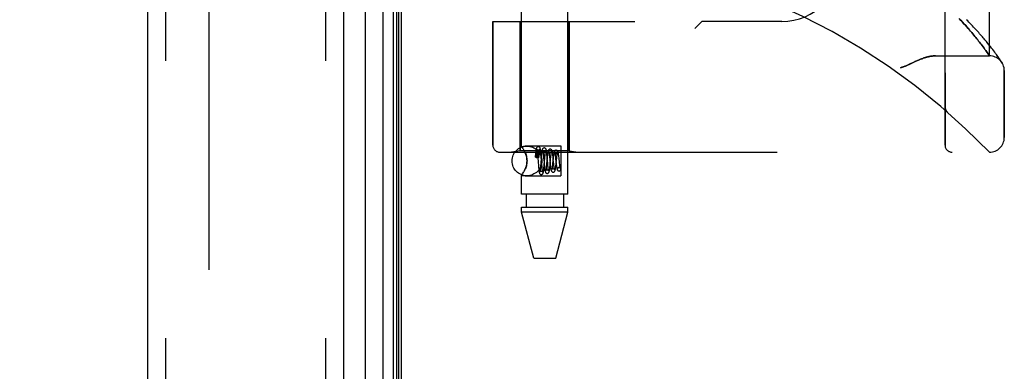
# Model space of a CAD drawing. Header units: inches. Extents: x 0 to 212, y 0 to 138.
# Tile 253 of 256: x 109.89 to 114.04, y 74.42 to 75.9. Entities that reach past the tile are written whole.
import ezdxf

# ---------------------------------------------------------------- set-up
doc = ezdxf.new("R2010")
doc.units = ezdxf.units.IN
doc.header["$LTSCALE"] = 11.6875
doc.header["$MEASUREMENT"] = 0
doc.linetypes.add('HIDDEN', pattern=[0.2, 0.1, -0.1])
doc.layers.get('0').update_dxf_attribs({"linetype": 'CONTINUOUS'})
for name, color, linetype in [('DEFAULT_2', 8, 'HIDDEN'), ('DIMENSIONS', 7, 'CONTINUOUS'), ('LEFTHAND_DOOR_ASSEMBLY', 7, 'CONTINUOUS'), ('RIGHTHAND_DOOR_ASSEMBLY', 7, 'CONTINUOUS')]:
    doc.layers.add(name, color=color, linetype=linetype)
doc.styles.get("Standard").update_dxf_attribs({"font": 'arial.ttf'})
doc.dimstyles.new('DIMSTYLE_1', dxfattribs={"dimtxt": 0.9375, "dimasz": 1.25, "dimexe": 0.09, "dimexo": 0.07, "dimgap": 0.0375, "dimtad": 0, "dimtih": 1, "dimtoh": 1, "dimzin": 4, "dimdsep": 46, "dimtxsty": 'Standard', "dimblk": '_FILLED', "dimblk1": '_FILLED', "dimblk2": '_FILLED', "dimcen": 0.09, "dimadec": 3, "dimazin": 1, "dimtfac": 1, "dimtdec": 3, "dimtofl": 0, "dimtmove": 0, "dimatfit": 3, "dimldrblk": '_FILLED', "dimfxl": 0, "dimtolj": 1, "dimtzin": 4, "dimarcsym": 0})

# ---------------------------------------------------------------- blocks, each defined once
blk = doc.blocks.new('_FILLED')
at = {"color": 0, "linetype": 'ByBlock'}
blk.add_solid([(0, 0), (-1, 0.2), (-1, -0.2)], dxfattribs=at)
blk = doc.blocks.new('*D12')
at = {"layer": 'DIMENSIONS', "color": 2, "linetype": 'Continuous'}
for p, q in [((110.7307, 98.3208), (106.2544, 98.3208)), ((107.3794, 98.3208), (107.3794, 69.2583)), ((107.3794, 38.3208), (107.3794, 67.3833)), ((110.7417, 38.3208), (106.2544, 38.3208))]:
    blk.add_line(p, q, dxfattribs=at)
at = {"layer": 'DIMENSIONS', "color": 2, "linetype": 'Continuous', "xscale": 1.25, "yscale": 1.25, "zscale": 1.25}
for p, rotation in [((107.3794, 98.3208), 90), ((107.3794, 38.3208), 270)]:
    blk.add_blockref('_FILLED', p, dxfattribs=dict(at, rotation=rotation))
at = {"layer": 'DIMENSIONS', "color": 2, "linetype": 'Continuous', "insert": (107.3794, 68.7896), "char_height": 0.9375, "width": 3.276022, "attachment_point": 2, "line_spacing_factor": 0.9}
blk.add_mtext('60.00', dxfattribs=at)

msp = doc.modelspace()

# ---------------------------------------------------------------- linework, layer by layer
at = {"color": 3, "linetype": 'Continuous'}
msp.add_line((111.5017, 38.4248), (111.5017, 98.2168), dxfattribs=at)
at = {"layer": 'DEFAULT_2', "color": 8, "linetype": 'HIDDEN'}
msp.add_line((110.6892, 97.0552), (110.6892, 39.5864), dxfattribs=at)
at = {"layer": 'LEFTHAND_DOOR_ASSEMBLY', "color": 8, "linetype": 'HIDDEN'}
for p, q in [((110.5067, 97.9358), (110.5067, 38.7058)), ((111.1817, 97.9358), (111.1817, 38.7058)), ((113.7932, 75.3746), (113.7932, 78.0171)), ((113.9807, 75.7508), (113.9807, 77.6408)), ((112.4557, 77.4958), (112.4557, 75.8958)), ((112.7682, 77.4958), (112.7682, 75.8958)), ((111.887, 75.8958), (111.887, 75.3746)), ((111.887, 75.8958), (112.4857, 75.8958)), ((112.0027, 75.8958), (112.0027, 75.3498)), ((112.2087, 75.8958), (112.2087, 75.3498)), ((112.7682, 75.8958), (112.7382, 75.8658)), ((113.1057, 75.8958), (112.7682, 75.8958)), ((113.86, 75.9003), (113.8531, 75.9077)), ((113.8667, 75.8932), (113.86, 75.9003)), ((113.873, 75.8862), (113.8667, 75.8932)), ((113.8791, 75.8795), (113.873, 75.8862)), ((113.8849, 75.873), (113.8791, 75.8795)), ((113.8905, 75.8667), (113.8849, 75.873)), ((113.8958, 75.8606), (113.8905, 75.8667)), ((113.9009, 75.8546), (113.8958, 75.8606)), ((113.9058, 75.8489), (113.9009, 75.8546)), ((113.9105, 75.8433), (113.9058, 75.8489)), ((113.915, 75.8379), (113.9105, 75.8433)), ((113.9193, 75.8326), (113.915, 75.8379)), ((113.9235, 75.8276), (113.9193, 75.8326)), ((113.9275, 75.8226), (113.9235, 75.8276)), ((113.9313, 75.8178), (113.9275, 75.8226)), ((113.9349, 75.8132), (113.9313, 75.8178)), ((113.9384, 75.8087), (113.9349, 75.8132)), ((113.9418, 75.8044), (113.9384, 75.8087)), ((113.945, 75.8002), (113.9418, 75.8044)), ((113.9497, 75.7941), (113.945, 75.8002)), ((113.9676, 75.8108), (113.9611, 75.8186)), ((113.9737, 75.8034), (113.9676, 75.8108)), ((113.9794, 75.7964), (113.9737, 75.8034)), ((113.9847, 75.7896), (113.9794, 75.7964)), ((113.954, 75.7884), (113.9497, 75.7941)), ((113.958, 75.7829), (113.954, 75.7884)), ((113.9617, 75.7778), (113.958, 75.7829)), ((113.9652, 75.773), (113.9617, 75.7778)), ((113.9684, 75.7685), (113.9652, 75.773)), ((113.9713, 75.7644), (113.9684, 75.7685)), ((113.9746, 75.7597), (113.9713, 75.7644)), ((113.9772, 75.7559), (113.9746, 75.7597)), ((113.9897, 75.7833), (113.9847, 75.7896)), ((113.9943, 75.7772), (113.9897, 75.7833)), ((113.9986, 75.7716), (113.9943, 75.7772)), ((114.0026, 75.7662), (113.9986, 75.7716)), ((114.0063, 75.7612), (114.0026, 75.7662)), ((114.0097, 75.7566), (114.0063, 75.7612)), ((114.0128, 75.7522), (114.0097, 75.7566)), ((113.7527, 75.7508), (113.9807, 75.7508)), ((114.0156, 75.7482), (114.0128, 75.7522)), ((114.0182, 75.7445), (114.0156, 75.7482)), ((114.0206, 75.7411), (114.0182, 75.7445)), ((114.0227, 75.738), (114.0206, 75.7411)), ((114.0255, 75.734), (114.0227, 75.738)), ((114.0278, 75.7305), (114.0255, 75.734)), ((114.0302, 75.7269), (114.0278, 75.7305)), ((114.0321, 75.7239), (114.0302, 75.7269)), ((114.0432, 75.4071), (114.0432, 75.6883)), ((113.7932, 75.5359), (113.7932, 75.5313)), ((113.8033, 75.5134), (113.8035, 75.5132)), ((111.917, 75.3446), (113.9807, 75.3446)), ((112.0027, 75.3498), (111.9652, 75.3446)), ((112.2087, 75.3498), (112.0027, 75.3498)), ((112.2087, 75.3498), (112.2462, 75.3446))]:
    msp.add_line(p, q, dxfattribs=at)
for points in [[(113.9611, 75.8186), (113.9577, 75.8226), (113.9543, 75.8267), (113.9507, 75.8309), (113.947, 75.8352), (113.9432, 75.8396), (113.9393, 75.844), (113.9353, 75.8485), (113.9311, 75.8531), (113.9269, 75.8578), (113.9226, 75.8625), (113.9181, 75.8674), (113.9135, 75.8723), (113.9089, 75.8773), (113.9041, 75.8823), (113.8992, 75.8875), (113.8942, 75.8927), (113.889, 75.8979), (113.8838, 75.9032)], [(113.9807, 75.7508), (113.9807, 75.7508), (113.9772, 75.7559)], [(113.6459, 75.7167), (113.642, 75.7149), (113.6384, 75.7133), (113.635, 75.7117), (113.6318, 75.7103), (113.6288, 75.7091), (113.626, 75.7079), (113.6233, 75.7068), (113.6209, 75.7059), (113.6185, 75.705), (113.6163, 75.7042), (113.6141, 75.7034), (113.6119, 75.7027), (113.6098, 75.702), (113.6078, 75.7014), (113.6057, 75.7008)], [(113.7527, 75.7508), (113.7511, 75.7508), (113.7495, 75.7507), (113.7479, 75.7507), (113.7462, 75.7506), (113.7445, 75.7505), (113.7427, 75.7503), (113.741, 75.7501), (113.7392, 75.7499), (113.7373, 75.7497), (113.7354, 75.7494), (113.7335, 75.7491), (113.7316, 75.7488), (113.7296, 75.7484), (113.7275, 75.748), (113.7254, 75.7476), (113.7233, 75.7471), (113.7211, 75.7466), (113.7189, 75.746), (113.7166, 75.7454), (113.7143, 75.7447), (113.7119, 75.744), (113.7095, 75.7433), (113.707, 75.7425), (113.7045, 75.7417), (113.7018, 75.7408), (113.6992, 75.7398), (113.6964, 75.7388), (113.6935, 75.7377), (113.6906, 75.7366), (113.6876, 75.7354), (113.6844, 75.7341), (113.6812, 75.7328), (113.6778, 75.7313), (113.6744, 75.7298), (113.6707, 75.7282), (113.6669, 75.7265), (113.6629, 75.7246), (113.6459, 75.7167)], [(114.0332, 75.7223), (114.0331, 75.7223), (114.0321, 75.7239)], [(113.7932, 75.5356), (113.7932, 75.5352), (113.7932, 75.5346), (113.7933, 75.534), (113.7933, 75.5334), (113.7934, 75.5328), (113.7934, 75.5322), (113.7935, 75.5315), (113.7936, 75.5309), (113.7937, 75.5303), (113.7938, 75.5297), (113.794, 75.5291), (113.7941, 75.5285), (113.7943, 75.5279), (113.7944, 75.5274), (113.7946, 75.5268), (113.7948, 75.5262), (113.795, 75.5256), (113.7952, 75.5251)], [(113.7952, 75.5251), (113.7954, 75.5245), (113.7957, 75.5239), (113.7959, 75.5233), (113.7962, 75.5228), (113.7965, 75.5222), (113.7968, 75.5217), (113.7971, 75.5211), (113.7974, 75.5206), (113.7977, 75.5201), (113.798, 75.5196), (113.7984, 75.519), (113.7987, 75.5185), (113.7991, 75.5181), (113.7994, 75.5176)], [(113.8035, 75.5132), (113.8033, 75.5134), (113.803, 75.5136), (113.8028, 75.5138), (113.8026, 75.5141), (113.8024, 75.5143), (113.8022, 75.5145), (113.8019, 75.5147), (113.8017, 75.5149), (113.8015, 75.5151), (113.8013, 75.5153), (113.8011, 75.5156), (113.8009, 75.5158), (113.8007, 75.516), (113.8005, 75.5162), (113.8003, 75.5164), (113.8002, 75.5167), (113.8, 75.5169), (113.7998, 75.5171), (113.7996, 75.5173), (113.7994, 75.5176)]]:
    msp.add_lwpolyline(points, dxfattribs=at)
for centre, radius, start, end in [((111.9807, 73.4207), 2.7751, 43.8884, 90), ((113.1057, 76.1458), 0.25, 270, 360), ((113.9807, 75.6883), 0.0625, 0, 90), ((113.9807, 75.4071), 0.0625, 270, 360), ((111.917, 75.3746), 0.03, 180, 270), ((113.8232, 75.3746), 0.03, 180, 270)]:
    msp.add_arc(centre, radius, start, end, dxfattribs=at)
at = {"layer": 'RIGHTHAND_DOOR_ASSEMBLY', "color": 7, "linetype": 'Continuous'}
for p, q in [((111.424, 38.6554), (111.424, 97.9862)), ((111.4674, 97.9772), (111.4674, 38.6644)), ((111.4811, 97.9705), (111.4811, 38.6711)), ((111.4898, 97.9681), (111.4898, 38.6735)), ((111.3488, 97.9578), (111.3488, 38.6838))]:
    msp.add_line(p, q, dxfattribs=at)
at = {"layer": 'RIGHTHAND_DOOR_ASSEMBLY', "color": 3, "linetype": 'Continuous'}
for p, q in [((110.4317, 97.9358), (110.4317, 38.7058)), ((111.2567, 97.9358), (111.2567, 38.7058))]:
    msp.add_line(p, q, dxfattribs=at)
at = {"layer": 'RIGHTHAND_DOOR_ASSEMBLY', "color": 8, "linetype": 'HIDDEN'}
for p, q in [((110.5067, 97.9358), (110.5067, 38.7058)), ((111.1817, 97.9358), (111.1817, 38.7058)), ((112.0077, 75.3693), (112.0077, 78.0158)), ((112.2037, 75.1678), (112.2037, 78.0158)), ((113.7932, 78.0171), (113.7932, 75.3746)), ((113.9807, 77.6408), (113.9807, 75.7508)), ((112.4557, 77.4958), (112.4557, 75.8958)), ((112.7682, 77.4958), (112.7682, 75.8958)), ((111.887, 75.3746), (111.887, 75.8958)), ((111.887, 75.8958), (112.4857, 75.8958)), ((112.0027, 75.3498), (112.0027, 75.8958)), ((112.2087, 75.3498), (112.2087, 75.8958)), ((112.7382, 75.8658), (112.7682, 75.8958)), ((113.1057, 75.8958), (112.7682, 75.8958)), ((113.8529, 75.9079), (113.8599, 75.9005)), ((113.8599, 75.9005), (113.8666, 75.8933)), ((113.8666, 75.8933), (113.8729, 75.8864)), ((113.8729, 75.8864), (113.879, 75.8796)), ((113.879, 75.8796), (113.8848, 75.8731)), ((113.8848, 75.8731), (113.8904, 75.8668)), ((113.8904, 75.8668), (113.8957, 75.8607)), ((113.8957, 75.8607), (113.9008, 75.8547)), ((113.9008, 75.8547), (113.9058, 75.8489)), ((113.9058, 75.8489), (113.9105, 75.8434)), ((113.9105, 75.8434), (113.915, 75.8379)), ((113.915, 75.8379), (113.9193, 75.8327)), ((113.9193, 75.8327), (113.9234, 75.8276)), ((113.9234, 75.8276), (113.9274, 75.8227)), ((113.9274, 75.8227), (113.9312, 75.8179)), ((113.9312, 75.8179), (113.9349, 75.8132)), ((113.9349, 75.8132), (113.9384, 75.8087)), ((113.9384, 75.8087), (113.9418, 75.8044)), ((113.9418, 75.8044), (113.945, 75.8002)), ((113.945, 75.8002), (113.9497, 75.7941)), ((113.9676, 75.8108), (113.9611, 75.8186)), ((113.9737, 75.8034), (113.9676, 75.8108)), ((113.9794, 75.7963), (113.9737, 75.8034)), ((113.9847, 75.7896), (113.9794, 75.7963)), ((113.9497, 75.7941), (113.954, 75.7883)), ((113.954, 75.7883), (113.958, 75.7829)), ((113.958, 75.7829), (113.9617, 75.7778)), ((113.9617, 75.7778), (113.9652, 75.773)), ((113.9652, 75.773), (113.9684, 75.7685)), ((113.9684, 75.7685), (113.9713, 75.7644)), ((113.9897, 75.7832), (113.9847, 75.7896)), ((113.9943, 75.7772), (113.9897, 75.7832)), ((113.9986, 75.7716), (113.9943, 75.7772)), ((114.0026, 75.7662), (113.9986, 75.7716)), ((114.0063, 75.7612), (114.0026, 75.7662)), ((114.0097, 75.7565), (114.0063, 75.7612)), ((114.0128, 75.7522), (114.0097, 75.7565)), ((113.7527, 75.7508), (113.9807, 75.7508)), ((114.0156, 75.7482), (114.0128, 75.7522)), ((114.0182, 75.7445), (114.0156, 75.7482)), ((114.0206, 75.7411), (114.0182, 75.7445)), ((114.0227, 75.738), (114.0206, 75.7411)), ((114.0255, 75.7339), (114.0227, 75.738)), ((114.0278, 75.7305), (114.0255, 75.7339)), ((114.0302, 75.7269), (114.0278, 75.7305)), ((114.0321, 75.7239), (114.0302, 75.7269)), ((114.0321, 75.7239), (114.0335, 75.7218)), ((114.0331, 75.7223), (114.0331, 75.7224)), ((114.0335, 75.7218), (114.0332, 75.7223)), ((114.0432, 75.6883), (114.0432, 75.4071)), ((113.7932, 75.5359), (113.7932, 75.5313)), ((113.8033, 75.5134), (113.8035, 75.5132)), ((111.917, 75.3446), (113.9807, 75.3446)), ((112.0027, 75.3498), (111.9652, 75.3446)), ((112.2087, 75.3498), (112.0027, 75.3498)), ((112.0077, 75.3693), (112.0237, 75.3713)), ((112.0077, 75.3693), (112.008, 75.3688)), ((112.0151, 75.3584), (112.0126, 75.3623)), ((112.0237, 75.3417), (112.0208, 75.3481)), ((112.0237, 75.3713), (112.1737, 75.3713)), ((112.0727, 75.3427), (112.0727, 75.3422)), ((112.0727, 75.3422), (112.0728, 75.3416)), ((112.0728, 75.3416), (112.0728, 75.3409)), ((112.0728, 75.3409), (112.0729, 75.3402)), ((112.0729, 75.3402), (112.0729, 75.3393)), ((112.0729, 75.3393), (112.0729, 75.3384)), ((112.0746, 75.3425), (112.075, 75.3386)), ((112.0901, 75.3365), (112.0896, 75.3417)), ((112.1737, 75.3713), (112.1737, 75.2443)), ((112.2087, 75.3498), (112.2462, 75.3446)), ((112.0669, 75.3325), (112.0663, 75.3244)), ((112.0666, 75.3236), (112.0669, 75.3263)), ((112.0674, 75.3376), (112.0669, 75.3325)), ((112.0669, 75.3263), (112.0671, 75.3288)), ((112.0671, 75.3288), (112.0674, 75.3309)), ((112.0674, 75.3309), (112.0676, 75.3329)), ((112.0676, 75.3329), (112.0678, 75.3346)), ((112.0678, 75.3346), (112.0681, 75.3361)), ((112.0729, 75.3384), (112.0729, 75.3374)), ((112.0729, 75.3374), (112.073, 75.3362)), ((112.073, 75.3362), (112.073, 75.3349)), ((112.073, 75.3349), (112.073, 75.3334)), ((112.073, 75.3334), (112.073, 75.3309)), ((112.073, 75.3309), (112.073, 75.328)), ((112.073, 75.328), (112.073, 75.3246)), ((112.073, 75.3246), (112.073, 75.322)), ((112.0737, 75.322), (112.073, 75.322)), ((112.075, 75.3386), (112.0753, 75.3343)), ((112.0753, 75.3343), (112.076, 75.3272)), ((112.076, 75.3272), (112.0768, 75.3164)), ((112.078, 75.3015), (112.079, 75.2894)), ((112.0812, 75.3243), (112.0816, 75.3297)), ((112.0816, 75.3297), (112.082, 75.334)), ((112.082, 75.334), (112.0824, 75.3381)), ((112.0912, 75.3223), (112.089, 75.2959)), ((112.0906, 75.331), (112.0901, 75.3365)), ((112.0913, 75.3223), (112.0906, 75.331)), ((112.0917, 75.328), (112.0912, 75.3223)), ((112.0929, 75.3018), (112.0913, 75.3223)), ((112.0938, 75.2912), (112.0929, 75.3018)), ((112.0997, 75.338), (112.1001, 75.3341)), ((112.1001, 75.3341), (112.1005, 75.3299)), ((112.1005, 75.3299), (112.1012, 75.3228)), ((112.1029, 75.3037), (112.1039, 75.2922)), ((112.1036, 75.291), (112.1059, 75.3193)), ((112.1059, 75.3193), (112.1065, 75.3267)), ((112.1065, 75.3267), (112.107, 75.3313)), ((112.1161, 75.3195), (112.1139, 75.2957)), ((112.1152, 75.3327), (112.1147, 75.3378)), ((112.1157, 75.3272), (112.1152, 75.3327)), ((112.1167, 75.3159), (112.1157, 75.3272)), ((112.1167, 75.3255), (112.1161, 75.3195)), ((112.1254, 75.3284), (112.1259, 75.3236)), ((112.1259, 75.3236), (112.1267, 75.3157)), ((112.1267, 75.3157), (112.1287, 75.2954)), ((112.1286, 75.2936), (112.1307, 75.3161)), ((112.1307, 75.3161), (112.1314, 75.3237)), ((112.141, 75.3177), (112.1389, 75.2973)), ((112.1407, 75.3252), (112.1402, 75.3305)), ((112.1416, 75.3168), (112.1407, 75.3252)), ((112.1429, 75.3028), (112.1416, 75.3168)), ((112.1437, 75.2951), (112.1429, 75.3028)), ((112.1505, 75.3255), (112.151, 75.3212)), ((112.1536, 75.2946), (112.1557, 75.3148)), ((112.1536, 75.2981), (112.1542, 75.2928)), ((112.1557, 75.3148), (112.1562, 75.32)), ((112.166, 75.3209), (112.1653, 75.3264)), ((112.1667, 75.315), (112.166, 75.3209)), ((112.1676, 75.3061), (112.1667, 75.315)), ((112.1686, 75.2977), (112.1676, 75.3061)), ((112.0208, 75.2675), (112.018, 75.262)), ((112.0208, 75.2675), (112.0237, 75.2739)), ((112.079, 75.2894), (112.0795, 75.2836)), ((112.0795, 75.2836), (112.08, 75.2781)), ((112.0883, 75.288), (112.0879, 75.2831)), ((112.089, 75.2959), (112.0883, 75.288)), ((112.0944, 75.284), (112.0938, 75.2912)), ((112.0948, 75.2797), (112.0944, 75.284)), ((112.0952, 75.2758), (112.0948, 75.2797)), ((112.1031, 75.2854), (112.1036, 75.291)), ((112.1039, 75.2922), (112.1044, 75.2867)), ((112.1044, 75.2867), (112.1049, 75.2815)), ((112.1134, 75.2905), (112.1129, 75.2856)), ((112.1139, 75.2957), (112.1134, 75.2905)), ((112.1191, 75.2896), (112.1184, 75.2969)), ((112.1195, 75.2853), (112.1191, 75.2896)), ((112.1199, 75.2813), (112.1195, 75.2853)), ((112.1281, 75.288), (112.1286, 75.2936)), ((112.1287, 75.2954), (112.1293, 75.2895)), ((112.1389, 75.2973), (112.1383, 75.2921)), ((112.1442, 75.2906), (112.1437, 75.2951)), ((112.1447, 75.2864), (112.1442, 75.2906)), ((112.1662, 75.2803), (112.1648, 75.2801)), ((112.1648, 75.2802), (112.1661, 75.2803)), ((112.1661, 75.2653), (112.1676, 75.2654)), ((112.1662, 75.2653), (112.1676, 75.2655)), ((112.1692, 75.2927), (112.1686, 75.2977)), ((112.0077, 75.1678), (112.0077, 75.2463)), ((112.0077, 75.2463), (112.0237, 75.2443)), ((112.0237, 75.2443), (112.1737, 75.2443)), ((112.2037, 75.1678), (112.0077, 75.1678)), ((112.0272, 75.1678), (112.0272, 75.1128)), ((112.1842, 75.1678), (112.1842, 75.1128)), ((112.0077, 75.0919), (112.0077, 75.1128)), ((112.0077, 75.1128), (112.2037, 75.1128)), ((112.0592, 74.8978), (112.0077, 75.0919)), ((112.2037, 75.0919), (112.0077, 75.0919)), ((112.1522, 74.8978), (112.2037, 75.0919)), ((112.2037, 75.0919), (112.2037, 75.1128)), ((112.0592, 74.8978), (112.1522, 74.8978))]:
    msp.add_line(p, q, dxfattribs=at)
for points in [[(113.9611, 75.8186), (113.9578, 75.8226), (113.9543, 75.8267), (113.9507, 75.8309), (113.947, 75.8352), (113.9432, 75.8395), (113.9393, 75.844), (113.9353, 75.8485), (113.9312, 75.8531), (113.9269, 75.8578), (113.9226, 75.8625), (113.9181, 75.8674), (113.9136, 75.8723), (113.9089, 75.8773), (113.9041, 75.8823), (113.8992, 75.8874), (113.8942, 75.8926), (113.8891, 75.8979), (113.8838, 75.9032)], [(113.9713, 75.7644), (113.9746, 75.7596), (113.9754, 75.7586), (113.9807, 75.7508)], [(113.6057, 75.7008), (113.6078, 75.7014), (113.6098, 75.702), (113.6119, 75.7027), (113.6141, 75.7034), (113.6163, 75.7042), (113.6185, 75.705), (113.6209, 75.7059), (113.6233, 75.7068), (113.626, 75.7079), (113.6288, 75.7091), (113.6318, 75.7103), (113.635, 75.7117), (113.6384, 75.7133), (113.642, 75.7149), (113.6587, 75.7227)], [(113.6587, 75.7227), (113.6669, 75.7265), (113.6707, 75.7282), (113.6743, 75.7298), (113.6778, 75.7313), (113.6812, 75.7328), (113.6844, 75.7341), (113.6876, 75.7354), (113.6906, 75.7366), (113.6935, 75.7377), (113.6964, 75.7388), (113.6991, 75.7398), (113.7018, 75.7408), (113.7045, 75.7417), (113.707, 75.7425), (113.7095, 75.7433), (113.7119, 75.744), (113.7143, 75.7447), (113.7166, 75.7454), (113.7189, 75.746), (113.7211, 75.7466), (113.7233, 75.7471), (113.7254, 75.7476), (113.7275, 75.748), (113.7296, 75.7484), (113.7316, 75.7488), (113.7335, 75.7491), (113.7354, 75.7494), (113.7373, 75.7497), (113.7392, 75.7499), (113.741, 75.7501), (113.7427, 75.7503), (113.7445, 75.7505), (113.7462, 75.7506), (113.7479, 75.7507), (113.7495, 75.7507), (113.7511, 75.7508), (113.7527, 75.7508)], [(113.7953, 75.5249), (113.795, 75.5255), (113.7948, 75.5261), (113.7946, 75.5267), (113.7945, 75.5273), (113.7943, 75.5279), (113.7941, 75.5285), (113.794, 75.5291), (113.7939, 75.5297), (113.7937, 75.5303), (113.7936, 75.5309), (113.7935, 75.5315), (113.7934, 75.5321), (113.7934, 75.5327), (113.7933, 75.5334), (113.7933, 75.534), (113.7932, 75.5346), (113.7932, 75.5352), (113.7932, 75.5356)], [(113.7994, 75.5176), (113.799, 75.5181), (113.7987, 75.5186), (113.7984, 75.519), (113.798, 75.5195), (113.7977, 75.52), (113.7974, 75.5206), (113.7971, 75.5211), (113.7968, 75.5216), (113.7965, 75.5222), (113.7962, 75.5227), (113.796, 75.5233), (113.7957, 75.5238), (113.7955, 75.5244), (113.7953, 75.5249)], [(113.7994, 75.5176), (113.7996, 75.5174), (113.7998, 75.5171), (113.8, 75.5169), (113.8001, 75.5167), (113.8003, 75.5164), (113.8005, 75.5162), (113.8007, 75.516), (113.8009, 75.5158), (113.8011, 75.5156), (113.8013, 75.5153), (113.8015, 75.5151), (113.8017, 75.5149), (113.8019, 75.5147), (113.8021, 75.5145), (113.8024, 75.5143), (113.8026, 75.5141), (113.8028, 75.5138), (113.803, 75.5136), (113.8033, 75.5134), (113.8035, 75.5132)], [(112.0105, 75.3654), (112.009, 75.3675), (112.008, 75.3688)], [(112.009, 75.3675), (112.0105, 75.3654), (112.0126, 75.3623), (112.0151, 75.3584), (112.018, 75.3536), (112.0208, 75.3481), (112.0237, 75.3417)], [(112.0237, 75.2739), (112.0262, 75.2805), (112.0283, 75.2872), (112.0298, 75.2941), (112.0308, 75.301), (112.0311, 75.3079), (112.0307, 75.3148), (112.0298, 75.3217), (112.0283, 75.3285), (112.0262, 75.3352), (112.0237, 75.3417)], [(112.0237, 75.3417), (112.0254, 75.3375), (112.0269, 75.3331), (112.0283, 75.3285), (112.0294, 75.3237), (112.0303, 75.3186), (112.0309, 75.3132), (112.0311, 75.3078), (112.0309, 75.3024), (112.0303, 75.2971), (112.0294, 75.292), (112.0283, 75.2872), (112.0269, 75.2826), (112.0254, 75.2781), (112.0237, 75.2739)], [(112.0787, 75.3678), (112.0778, 75.3678), (112.076, 75.3673), (112.0743, 75.3664), (112.073, 75.3653), (112.0721, 75.3642), (112.0714, 75.3632), (112.071, 75.3623), (112.0707, 75.3614), (112.0704, 75.3605), (112.0702, 75.3595), (112.0699, 75.3585), (112.0697, 75.3574), (112.0695, 75.3562), (112.0693, 75.3549), (112.0691, 75.3535), (112.0689, 75.3519), (112.0687, 75.3502), (112.0684, 75.3484), (112.0682, 75.3465), (112.068, 75.3445), (112.0678, 75.3423), (112.0674, 75.3376)], [(112.0681, 75.3361), (112.0683, 75.3375), (112.0684, 75.3381), (112.0684, 75.3387), (112.0685, 75.3393), (112.0686, 75.3398), (112.0687, 75.3403), (112.0688, 75.3408), (112.0689, 75.3412), (112.0689, 75.3416), (112.069, 75.342), (112.0691, 75.3424), (112.0692, 75.3427), (112.0692, 75.343), (112.0693, 75.3434), (112.0694, 75.3436), (112.0694, 75.3439), (112.0695, 75.3442), (112.0696, 75.3444), (112.0696, 75.3447), (112.0697, 75.3449), (112.0698, 75.3451), (112.0698, 75.3453), (112.0699, 75.3455), (112.0699, 75.3457), (112.07, 75.3459), (112.0701, 75.3461), (112.0701, 75.3463), (112.0702, 75.3465), (112.0703, 75.3466), (112.0703, 75.3468), (112.0704, 75.3469), (112.0705, 75.3471), (112.0705, 75.3472), (112.0706, 75.3473), (112.0707, 75.3474), (112.0708, 75.3475), (112.0708, 75.3476), (112.0709, 75.3477), (112.071, 75.3478), (112.0711, 75.3478), (112.0712, 75.3478), (112.0713, 75.3479), (112.0714, 75.3478), (112.0716, 75.3477), (112.0717, 75.3476), (112.0718, 75.3474), (112.0719, 75.3472), (112.072, 75.3471), (112.072, 75.3469), (112.0721, 75.3467), (112.0721, 75.3466), (112.0722, 75.3464), (112.0722, 75.3463), (112.0722, 75.3462), (112.0723, 75.346), (112.0723, 75.3459), (112.0723, 75.3458), (112.0723, 75.3456), (112.0724, 75.3455), (112.0724, 75.3454), (112.0724, 75.3453), (112.0724, 75.3451), (112.0725, 75.345), (112.0725, 75.3449), (112.0725, 75.3447), (112.0725, 75.3446), (112.0725, 75.3444), (112.0725, 75.3443), (112.0726, 75.3441), (112.0726, 75.3439), (112.0726, 75.3437), (112.0726, 75.3435), (112.0726, 75.3433), (112.0727, 75.3431), (112.0727, 75.3429), (112.0727, 75.3427)], [(112.0725, 75.3565), (112.0725, 75.3565), (112.0725, 75.3564), (112.0726, 75.3561), (112.0727, 75.3557), (112.0729, 75.3551), (112.073, 75.3544), (112.0732, 75.3535), (112.0733, 75.3525), (112.0735, 75.3515), (112.0737, 75.3502), (112.0738, 75.3489), (112.074, 75.3475), (112.0742, 75.3459), (112.0744, 75.3443), (112.0746, 75.3425)], [(112.0787, 75.3528), (112.0775, 75.3529), (112.076, 75.3533), (112.0747, 75.354), (112.0737, 75.3548), (112.0731, 75.3555), (112.0727, 75.3561), (112.0725, 75.3564), (112.0725, 75.3565)], [(112.0896, 75.3417), (112.0894, 75.3442), (112.0891, 75.3465), (112.0889, 75.3486), (112.0886, 75.3506), (112.0884, 75.3524), (112.0882, 75.354), (112.0879, 75.3555), (112.0877, 75.3569), (112.0875, 75.3581), (112.0872, 75.3592), (112.087, 75.3602), (112.0867, 75.3612), (112.0864, 75.3622), (112.0859, 75.3631), (112.0853, 75.3642), (112.0844, 75.3653), (112.083, 75.3664), (112.0814, 75.3673), (112.0795, 75.3678), (112.0787, 75.3678)], [(112.0848, 75.3564), (112.0848, 75.3565), (112.0848, 75.3565), (112.0848, 75.3564), (112.0846, 75.3561), (112.0842, 75.3554), (112.0834, 75.3547), (112.0823, 75.3539), (112.0809, 75.3532), (112.0793, 75.3528), (112.0787, 75.3528)], [(112.0824, 75.3381), (112.0827, 75.3419), (112.0829, 75.3436), (112.0831, 75.3453), (112.0833, 75.3468), (112.0834, 75.3483), (112.0836, 75.3496), (112.0838, 75.3509), (112.0839, 75.352), (112.0841, 75.353), (112.0842, 75.3539), (112.0844, 75.3547), (112.0845, 75.3553), (112.0846, 75.3559), (112.0847, 75.3562), (112.0848, 75.3564)], [(112.1037, 75.3628), (112.1027, 75.3627), (112.1008, 75.3622), (112.099, 75.3613), (112.0977, 75.3601), (112.0968, 75.3589), (112.0962, 75.3578), (112.0958, 75.3568), (112.0955, 75.3558), (112.0952, 75.3548), (112.0949, 75.3537), (112.0947, 75.3525), (112.0944, 75.3512), (112.0942, 75.3498), (112.0939, 75.3482), (112.0937, 75.3465), (112.0934, 75.3446), (112.0932, 75.3426), (112.0929, 75.3405), (112.0927, 75.3382), (112.0925, 75.3358), (112.0922, 75.3333), (112.0917, 75.328)], [(112.0976, 75.3514), (112.0976, 75.3514), (112.0976, 75.3513), (112.0977, 75.3509), (112.0979, 75.3504), (112.098, 75.3498), (112.0982, 75.349), (112.0983, 75.348), (112.0985, 75.347), (112.0987, 75.3458), (112.0989, 75.3444), (112.0991, 75.343), (112.0993, 75.3414), (112.0995, 75.3398), (112.0997, 75.338)], [(112.1036, 75.3478), (112.1026, 75.3479), (112.1011, 75.3483), (112.0998, 75.3489), (112.0989, 75.3497), (112.0982, 75.3504), (112.0978, 75.351), (112.0976, 75.3513), (112.0976, 75.3514)], [(112.1096, 75.351), (112.1097, 75.3512), (112.1097, 75.3514), (112.1097, 75.3514), (112.1095, 75.3511), (112.1091, 75.3505), (112.1084, 75.3497), (112.1073, 75.3489), (112.1059, 75.3482), (112.1043, 75.3478), (112.1036, 75.3478)], [(112.1147, 75.3378), (112.1144, 75.3403), (112.1142, 75.3426), (112.1139, 75.3447), (112.1136, 75.3467), (112.1134, 75.3485), (112.1131, 75.3501), (112.1128, 75.3516), (112.1126, 75.3529), (112.1123, 75.3541), (112.112, 75.3552), (112.1117, 75.3562), (112.1114, 75.3572), (112.1109, 75.3582), (112.1102, 75.3593), (112.1093, 75.3604), (112.1079, 75.3615), (112.1062, 75.3623), (112.1044, 75.3628), (112.1037, 75.3628)], [(112.107, 75.3313), (112.1074, 75.3355), (112.1076, 75.3374), (112.1078, 75.3392), (112.108, 75.341), (112.1082, 75.3426), (112.1084, 75.3441), (112.1086, 75.3454), (112.1088, 75.3467), (112.1089, 75.3478), (112.1091, 75.3488), (112.1093, 75.3497), (112.1094, 75.3503), (112.1096, 75.3509), (112.1096, 75.351)], [(112.1287, 75.3578), (112.1277, 75.3577), (112.1257, 75.3572), (112.124, 75.3563), (112.1227, 75.3551), (112.1218, 75.3539), (112.1211, 75.3527), (112.1207, 75.3516), (112.1203, 75.3505), (112.12, 75.3493), (112.1197, 75.348), (112.1194, 75.3465), (112.1191, 75.3449), (112.1188, 75.3431), (112.1185, 75.3411), (112.1182, 75.3389), (112.1179, 75.3365), (112.1176, 75.334), (112.1173, 75.3313), (112.1167, 75.3255)], [(112.1227, 75.3462), (112.1227, 75.3462), (112.1228, 75.3461), (112.1229, 75.3457), (112.123, 75.3451), (112.1232, 75.3444), (112.1234, 75.3435), (112.1236, 75.3424), (112.1238, 75.3411), (112.124, 75.3398), (112.1242, 75.3382), (112.1245, 75.3365), (112.1247, 75.3347), (112.1249, 75.3327), (112.1252, 75.3306), (112.1254, 75.3284)], [(112.1286, 75.3428), (112.1276, 75.3429), (112.1262, 75.3433), (112.1249, 75.3439), (112.124, 75.3446), (112.1233, 75.3453), (112.1229, 75.3459), (112.1227, 75.3462), (112.1227, 75.3462)], [(112.1344, 75.3458), (112.1345, 75.3461), (112.1346, 75.3463), (112.1346, 75.3463), (112.1344, 75.346), (112.134, 75.3454), (112.1333, 75.3446), (112.1322, 75.3438), (112.1308, 75.3432), (112.1292, 75.3428), (112.1286, 75.3428)], [(112.1402, 75.3305), (112.1399, 75.333), (112.1396, 75.3354), (112.1393, 75.3377), (112.139, 75.3399), (112.1387, 75.3419), (112.1385, 75.3437), (112.1382, 75.3454), (112.1379, 75.3469), (112.1376, 75.3483), (112.1373, 75.3495), (112.1369, 75.3507), (112.1366, 75.3518), (112.1361, 75.3529), (112.1354, 75.3541), (112.1345, 75.3552), (112.1331, 75.3564), (112.1314, 75.3573), (112.1295, 75.3578), (112.1287, 75.3578)], [(112.1314, 75.3237), (112.1319, 75.3283), (112.1321, 75.3305), (112.1324, 75.3325), (112.1326, 75.3344), (112.1328, 75.3362), (112.133, 75.3379), (112.1333, 75.3394), (112.1335, 75.3408), (112.1337, 75.3421), (112.1339, 75.3432), (112.1341, 75.3442), (112.1343, 75.345), (112.1344, 75.3456), (112.1344, 75.3458)], [(112.1537, 75.3528), (112.1527, 75.3527), (112.1507, 75.3522), (112.149, 75.3512), (112.1476, 75.35), (112.1467, 75.3488), (112.146, 75.3477), (112.1456, 75.3465), (112.1452, 75.3454), (112.1448, 75.3441), (112.1445, 75.3428), (112.1442, 75.3412), (112.1439, 75.3396), (112.1435, 75.3377), (112.1432, 75.3357), (112.1429, 75.3335), (112.1426, 75.3312), (112.1423, 75.3287), (112.142, 75.3261), (112.1417, 75.3234), (112.141, 75.3177)], [(112.1478, 75.3411), (112.1479, 75.3409), (112.148, 75.3405), (112.1482, 75.3399), (112.1484, 75.3392), (112.1486, 75.3382), (112.1488, 75.3371), (112.149, 75.3359), (112.1492, 75.3345), (112.1495, 75.3329), (112.1497, 75.3313), (112.15, 75.3295), (112.1502, 75.3276), (112.1505, 75.3255)], [(112.1536, 75.3378), (112.153, 75.3378), (112.1515, 75.3382), (112.1502, 75.3388), (112.1491, 75.3395), (112.1484, 75.3402), (112.148, 75.3407), (112.1479, 75.341), (112.1478, 75.3411)], [(112.1592, 75.3404), (112.1593, 75.3408), (112.1594, 75.3411), (112.1595, 75.3411), (112.1593, 75.3409), (112.1589, 75.3403), (112.1582, 75.3396), (112.1571, 75.3388), (112.1557, 75.3381), (112.1542, 75.3378), (112.1536, 75.3378)], [(112.1653, 75.3264), (112.165, 75.3289), (112.1647, 75.3313), (112.1644, 75.3336), (112.1641, 75.3357), (112.1638, 75.3377), (112.1635, 75.3394), (112.1632, 75.341), (112.1629, 75.3425), (112.1626, 75.3438), (112.1622, 75.345), (112.1619, 75.3461), (112.1615, 75.3471), (112.161, 75.3481), (112.1603, 75.3493), (112.1593, 75.3504), (112.1579, 75.3515), (112.1562, 75.3523), (112.1544, 75.3528), (112.1537, 75.3528)], [(112.1562, 75.32), (112.1568, 75.3248), (112.157, 75.327), (112.1573, 75.3291), (112.1576, 75.331), (112.1578, 75.3328), (112.1581, 75.3345), (112.1583, 75.336), (112.1585, 75.3373), (112.1588, 75.3385), (112.159, 75.3394), (112.1592, 75.3402), (112.1592, 75.3404)], [(112.0663, 75.3244), (112.0663, 75.3247), (112.0668, 75.3252), (112.0676, 75.3257), (112.0688, 75.3261), (112.0703, 75.3264), (112.0719, 75.3266), (112.0737, 75.3267)], [(112.0666, 75.3236), (112.0663, 75.3242), (112.0663, 75.3244)], [(112.0666, 75.3236), (112.0683, 75.3232), (112.0699, 75.3228), (112.0715, 75.3224), (112.073, 75.322)], [(112.0737, 75.3267), (112.0757, 75.3266), (112.0775, 75.3263), (112.079, 75.326), (112.0802, 75.3255), (112.0809, 75.3249), (112.0812, 75.3243), (112.0812, 75.3243)], [(112.0812, 75.3243), (112.0809, 75.3237), (112.0802, 75.3232), (112.079, 75.3227), (112.0775, 75.3223), (112.0757, 75.3221), (112.0737, 75.322)], [(112.0768, 75.3164), (112.0775, 75.3076), (112.078, 75.3015)], [(112.1012, 75.3228), (112.1024, 75.3094), (112.1029, 75.3037)], [(112.1184, 75.2969), (112.1172, 75.3103), (112.1167, 75.3159)], [(112.151, 75.3212), (112.1518, 75.3139), (112.1521, 75.3114)], [(112.1521, 75.3114), (112.1527, 75.3061), (112.1536, 75.2981)], [(112.0077, 75.2463), (112.008, 75.2468), (112.009, 75.2481), (112.0105, 75.2502), (112.0126, 75.2533), (112.0151, 75.2572), (112.018, 75.262)], [(112.08, 75.2781), (112.0802, 75.2756), (112.0805, 75.2732), (112.0807, 75.2709), (112.081, 75.2688), (112.0812, 75.2668), (112.0815, 75.2651), (112.0817, 75.2634), (112.082, 75.2619), (112.0822, 75.2606), (112.0824, 75.2594), (112.0827, 75.2583), (112.083, 75.2573), (112.0833, 75.2563), (112.0837, 75.2553), (112.0843, 75.2542), (112.0852, 75.2531), (112.0865, 75.2519), (112.0882, 75.2509), (112.0902, 75.2504), (112.0912, 75.2503)], [(112.0879, 75.2831), (112.0875, 75.2788), (112.0873, 75.2767), (112.0871, 75.2748), (112.0869, 75.273), (112.0867, 75.2713), (112.0865, 75.2698), (112.0863, 75.2683), (112.0861, 75.267), (112.0859, 75.2658), (112.0857, 75.2648), (112.0856, 75.2639), (112.0854, 75.2631), (112.0853, 75.2625), (112.0852, 75.262), (112.0851, 75.2619)], [(112.0851, 75.2619), (112.0851, 75.2618), (112.0851, 75.2617), (112.0851, 75.2618), (112.0853, 75.2621), (112.0857, 75.2627), (112.0863, 75.2634), (112.0873, 75.2641), (112.0886, 75.2648), (112.0901, 75.2652), (112.0911, 75.2653)], [(112.0912, 75.2503), (112.0919, 75.2503), (112.0937, 75.2508), (112.0954, 75.2516), (112.0968, 75.2527), (112.0977, 75.2538), (112.0984, 75.2548), (112.0988, 75.2558), (112.0992, 75.2568), (112.0995, 75.2578), (112.0998, 75.2589), (112.1, 75.2601), (112.1003, 75.2614), (112.1005, 75.2628), (112.1008, 75.2644), (112.101, 75.2662), (112.1013, 75.2681), (112.1015, 75.2702), (112.1018, 75.2724), (112.102, 75.2748), (112.1023, 75.2773), (112.1026, 75.2799), (112.1031, 75.2854)], [(112.0912, 75.2653), (112.0922, 75.2652), (112.0939, 75.2647), (112.0954, 75.2639), (112.0964, 75.2629), (112.0969, 75.2622), (112.0972, 75.2618), (112.0973, 75.2616), (112.0973, 75.2617)], [(112.0973, 75.2617), (112.0972, 75.2617), (112.0972, 75.2619), (112.0971, 75.2624), (112.0969, 75.2629), (112.0968, 75.2636), (112.0966, 75.2645), (112.0965, 75.2655), (112.0963, 75.2666), (112.0961, 75.2678), (112.0959, 75.2692), (112.0957, 75.2707), (112.0956, 75.2723), (112.0954, 75.274), (112.0952, 75.2758)], [(112.1049, 75.2815), (112.1052, 75.2791), (112.1054, 75.2768), (112.1057, 75.2746), (112.106, 75.2726), (112.1062, 75.2707), (112.1065, 75.269), (112.1068, 75.2674), (112.107, 75.266), (112.1073, 75.2647), (112.1076, 75.2635), (112.1079, 75.2624), (112.1083, 75.2614), (112.1087, 75.2603), (112.1093, 75.2592), (112.1102, 75.258), (112.1115, 75.2568), (112.1133, 75.2559), (112.1152, 75.2554), (112.1162, 75.2553)], [(112.1103, 75.2674), (112.1103, 75.2672), (112.1102, 75.2669), (112.1101, 75.2668), (112.1102, 75.2669), (112.1105, 75.2674), (112.111, 75.268), (112.112, 75.2689), (112.1133, 75.2697), (112.1149, 75.2702), (112.1161, 75.2703)], [(112.1129, 75.2856), (112.1124, 75.2812), (112.1122, 75.2792), (112.112, 75.2774), (112.1117, 75.2756), (112.1115, 75.274), (112.1113, 75.2726), (112.1111, 75.2713), (112.1109, 75.2701), (112.1107, 75.2691), (112.1105, 75.2683), (112.1104, 75.2676), (112.1103, 75.2674)], [(112.1161, 75.2703), (112.1171, 75.2702), (112.1188, 75.2697), (112.1203, 75.2689), (112.1213, 75.268), (112.1218, 75.2674), (112.1221, 75.2669), (112.1222, 75.2667), (112.1222, 75.2668)], [(112.1162, 75.2553), (112.1169, 75.2553), (112.1187, 75.2557), (112.1204, 75.2566), (112.1217, 75.2576), (112.1227, 75.2588), (112.1234, 75.2599), (112.1239, 75.261), (112.1243, 75.262), (112.1246, 75.2632), (112.1249, 75.2644), (112.1252, 75.2658), (112.1255, 75.2673), (112.1258, 75.269), (112.1261, 75.2709), (112.1264, 75.2729), (112.1267, 75.2751), (112.127, 75.2775), (112.1273, 75.28), (112.1275, 75.2826), (112.1281, 75.288)], [(112.1222, 75.2668), (112.1221, 75.2668), (112.1221, 75.2671), (112.1219, 75.2675), (112.1218, 75.2681), (112.1217, 75.2688), (112.1215, 75.2697), (112.1213, 75.2707), (112.1211, 75.2718), (112.1209, 75.2731), (112.1207, 75.2745), (112.1205, 75.276), (112.1203, 75.2777), (112.1201, 75.2794), (112.1199, 75.2813)], [(112.1293, 75.2895), (112.1297, 75.2866), (112.13, 75.2839), (112.1303, 75.2812), (112.1306, 75.2787), (112.131, 75.2764), (112.1313, 75.2743), (112.1316, 75.2724), (112.132, 75.2707), (112.1323, 75.2692), (112.1327, 75.2678), (112.1331, 75.2666), (112.1336, 75.2654), (112.1343, 75.2642), (112.1352, 75.263), (112.1365, 75.2618), (112.1382, 75.2609), (112.1402, 75.2604), (112.1412, 75.2603)], [(112.1354, 75.2725), (112.1354, 75.2722), (112.1353, 75.272), (112.1353, 75.2719), (112.1354, 75.2722), (112.1357, 75.2727), (112.1363, 75.2734), (112.1373, 75.2741), (112.1386, 75.2748), (112.14, 75.2752), (112.1411, 75.2753)], [(112.1383, 75.2921), (112.1378, 75.2874), (112.1375, 75.2852), (112.1373, 75.2832), (112.137, 75.2813), (112.1368, 75.2796), (112.1365, 75.278), (112.1363, 75.2766), (112.1361, 75.2754), (112.1359, 75.2743), (112.1357, 75.2734), (112.1355, 75.2727), (112.1354, 75.2725)], [(112.1411, 75.2753), (112.1421, 75.2752), (112.1438, 75.2747), (112.1452, 75.2739), (112.1462, 75.273), (112.1468, 75.2724), (112.147, 75.2721)], [(112.1412, 75.2603), (112.1419, 75.2603), (112.1438, 75.2608), (112.1455, 75.2616), (112.1469, 75.2628), (112.1478, 75.2639), (112.1485, 75.2651), (112.149, 75.2662), (112.1494, 75.2673), (112.1498, 75.2684), (112.1501, 75.2697), (112.1504, 75.2711), (112.1507, 75.2727), (112.151, 75.2745), (112.1514, 75.2765), (112.1517, 75.2786), (112.152, 75.2809), (112.1523, 75.2834), (112.1526, 75.2861), (112.1529, 75.2889), (112.1536, 75.2946)], [(112.147, 75.2721), (112.147, 75.272), (112.147, 75.2719), (112.147, 75.272), (112.1469, 75.2723), (112.1467, 75.2729), (112.1466, 75.2736), (112.1464, 75.2744), (112.1462, 75.2754), (112.146, 75.2766), (112.1458, 75.2779), (112.1456, 75.2794), (112.1453, 75.2809), (112.1451, 75.2826), (112.1449, 75.2845), (112.1447, 75.2864)], [(112.1542, 75.2928), (112.1545, 75.2903), (112.1548, 75.2879), (112.1552, 75.2855), (112.1555, 75.2833), (112.1558, 75.2812), (112.1561, 75.2792), (112.1565, 75.2774), (112.1568, 75.2758), (112.1572, 75.2743), (112.1576, 75.2729), (112.158, 75.2717), (112.1585, 75.2705), (112.1592, 75.2692), (112.1602, 75.268), (112.1615, 75.2668), (112.1633, 75.2658), (112.1652, 75.2654), (112.1662, 75.2653)], [(112.1648, 75.2801), (112.1642, 75.28), (112.1625, 75.2793), (112.1609, 75.2781), (112.1597, 75.2766), (112.159, 75.2747), (112.1588, 75.2728), (112.159, 75.2709), (112.1597, 75.2691), (112.1609, 75.2675), (112.1625, 75.2663), (112.1642, 75.2656), (112.1662, 75.2653)], [(112.1661, 75.2803), (112.167, 75.2802), (112.1687, 75.2798), (112.17, 75.279), (112.171, 75.2782), (112.1715, 75.2776), (112.1718, 75.2772)], [(112.1676, 75.2655), (112.1682, 75.2656), (112.17, 75.2663), (112.1715, 75.2675), (112.1727, 75.2691), (112.1734, 75.2709), (112.1737, 75.2728), (112.1734, 75.2747), (112.1727, 75.2766), (112.1715, 75.2781), (112.17, 75.2793), (112.1682, 75.28), (112.1662, 75.2803)], [(112.1718, 75.2772), (112.1718, 75.2772), (112.1719, 75.277), (112.1718, 75.2772), (112.1717, 75.2776), (112.1715, 75.2782), (112.1713, 75.2791), (112.1711, 75.2801), (112.1708, 75.2814), (112.1706, 75.2828), (112.1703, 75.2845), (112.17, 75.2863), (112.1698, 75.2882), (112.1695, 75.2904), (112.1692, 75.2927)]]:
    msp.add_lwpolyline(points, dxfattribs=at)
msp.add_circle((112.0307, 75.3078), 0.0625, dxfattribs=at)
for centre, radius, start, end in [((111.9807, 73.4207), 2.7751, 43.8884, 90), ((113.1057, 76.1458), 0.25, 270, 360), ((113.9807, 75.6883), 0.0625, 0, 90), ((113.9807, 75.4071), 0.0625, 270, 360), ((111.917, 75.3746), 0.03, 180, 270), ((113.8232, 75.3746), 0.03, 180, 270)]:
    msp.add_arc(centre, radius, start, end, dxfattribs=at)

# ---------------------------------------------------------------- dimensions: what is measured, and where the dimension line sits
at = {"layer": 'DIMENSIONS', "color": 2, "linetype": 'Continuous'}
dim = msp.add_linear_dim(base=(107.3794, 98.3208), p1=(110.8117, 38.3208), p2=(110.8007, 98.3208), angle=90, dimstyle='DIMSTYLE_1', dxfattribs=at)
dim.commit()
dim.dimension.update_dxf_attribs({"geometry": '*D12', "text_midpoint": (107.3722, 68.3156), "dimtype": 160})

doc.saveas('drawing.dxf')
